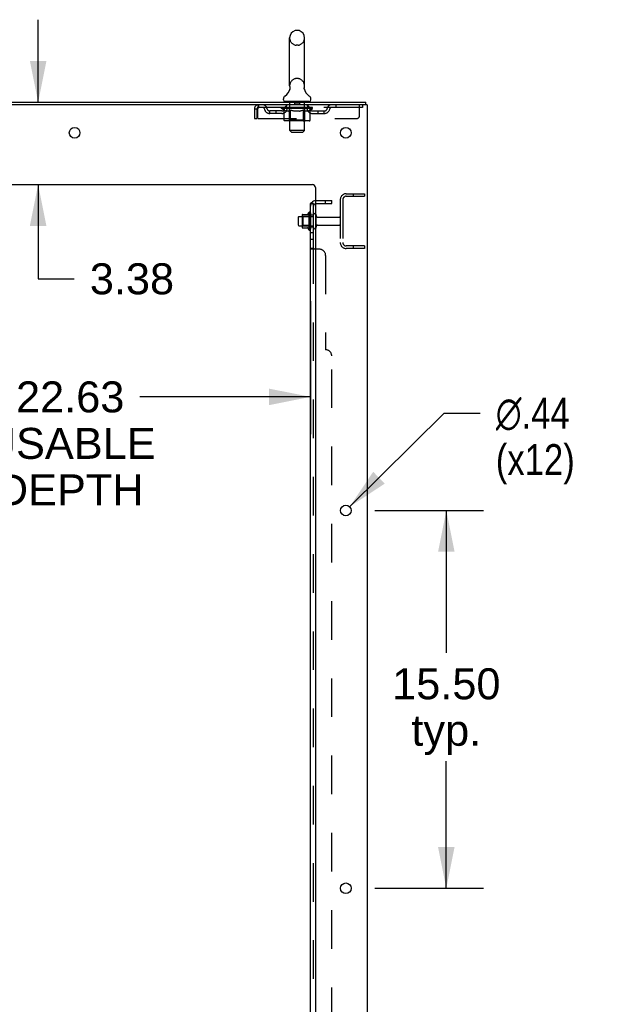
# Model space of a CAD drawing. Header units: inches. Extents: x 0 to 288, y 0 to 186.
# Tile 71 of 73: x 166 to 190, y 98 to 138. Entities that reach past the tile are written whole.
import ezdxf

# ---------------------------------------------------------------- set-up
doc = ezdxf.new("R2010")
doc.units = ezdxf.units.IN
doc.header["$LTSCALE"] = 15.847458
doc.header["$MEASUREMENT"] = 0
doc.linetypes.add('HIDDEN', pattern=[0.2, 0.1, -0.1])
doc.layers.get('0').update_dxf_attribs({"linetype": 'CONTINUOUS'})
for name, color, linetype in [('DEFAULT_2', 8, 'HIDDEN'), ('DIMENSIONS', 7, 'CONTINUOUS'), ('SUBPANEL', 7, 'CONTINUOUS')]:
    doc.layers.add(name, color=color, linetype=linetype)
doc.styles.get("Standard").update_dxf_attribs({"font": 'arial.ttf'})
doc.styles.add('TEXTSTYLE_1', font='gdt', dxfattribs={"width": 0.8})
doc.dimstyles.new('DIMSTYLE_1', dxfattribs={"dimtxt": 1.271186, "dimasz": 1.694915, "dimexe": 0.09, "dimexo": 0.07, "dimgap": 0.0375, "dimtad": 0, "dimtih": 1, "dimtoh": 1, "dimzin": 4, "dimdsep": 46, "dimtxsty": 'Standard', "dimblk": '_FILLED', "dimblk1": '_FILLED', "dimblk2": '_FILLED', "dimcen": 0.09, "dimadec": 3, "dimazin": 1, "dimtfac": 1, "dimtdec": 3, "dimtofl": 0, "dimtmove": 0, "dimatfit": 3, "dimldrblk": '_FILLED', "dimfxl": 0, "dimtolj": 1, "dimtzin": 4, "dimarcsym": 0})
doc.dimstyles.new('DIMSTYLE_2', dxfattribs={"dimtxt": 1.271186, "dimasz": 1.694915, "dimexe": 0.09, "dimexo": 0.07, "dimgap": 0.09, "dimtad": 0, "dimtih": 1, "dimtoh": 1, "dimzin": 4, "dimdsep": 46, "dimtxsty": 'Standard', "dimblk": '_FILLED', "dimblk1": '_FILLED', "dimblk2": '_FILLED', "dimcen": 0.09, "dimadec": 3, "dimazin": 1, "dimtfac": 1, "dimtdec": 3, "dimtofl": 0, "dimtmove": 0, "dimatfit": 1, "dimldrblk": '_FILLED', "dimfxl": 0, "dimtolj": 1, "dimtzin": 4, "dimarcsym": 0})

# ---------------------------------------------------------------- blocks, each defined once
blk = doc.blocks.new('_FILLED')
at = {"color": 0, "linetype": 'ByBlock'}
blk.add_solid([(0, 0), (-1, 0.2), (-1, -0.2)], dxfattribs=at)
blk = doc.blocks.new('*D14')
at = {"layer": 'DIMENSIONS', "color": 2, "linetype": 'Continuous'}
for p, q in [((155.505, 126.671), (155.505, 121.216)), ((178.13, 126.671), (178.13, 121.216)), ((155.505, 122.742), (165.422, 122.742)), ((178.13, 122.742), (171.135, 122.742))]:
    blk.add_line(p, q, dxfattribs=at)
at = {"layer": 'DIMENSIONS', "color": 2, "linetype": 'Continuous', "xscale": 1.6949152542, "yscale": 1.6949152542, "zscale": 1.6949152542, "rotation": 180}
blk.add_blockref('_FILLED', (155.505, 122.742), dxfattribs=at)
at = {"layer": 'DIMENSIONS', "color": 2, "linetype": 'Continuous', "xscale": 1.6949152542, "yscale": 1.6949152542, "zscale": 1.6949152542}
blk.add_blockref('_FILLED', (178.13, 122.742), dxfattribs=at)
at = {"layer": 'DIMENSIONS', "color": 2, "linetype": 'Continuous', "insert": (168.278, 123.377), "char_height": 1.2712, "width": 6.99389, "attachment_point": 2, "line_spacing_factor": 0.9}
blk.add_mtext('22.63\\PUSABLE\\PDEPTH', dxfattribs=at)
blk = doc.blocks.new('*D15')
at = {"layer": 'DIMENSIONS', "color": 2, "linetype": 'Continuous'}
for p, q in [((166.964, 134.829), (166.964, 138.219)), ((166.964, 131.454), (166.964, 127.588)), ((166.964, 127.588), (168.447, 127.588))]:
    blk.add_line(p, q, dxfattribs=at)
at = {"layer": 'DIMENSIONS', "color": 2, "linetype": 'Continuous', "xscale": 1.6949152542, "yscale": 1.6949152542, "zscale": 1.6949152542}
for p, rotation in [((166.964, 134.829), 270), ((166.964, 131.454), 90)]:
    blk.add_blockref('_FILLED', p, dxfattribs=dict(at, rotation=rotation))
at = {"layer": 'DIMENSIONS', "color": 2, "linetype": 'Continuous', "insert": (169.083, 128.223), "char_height": 1.2712, "width": 3.45441, "attachment_point": 1, "line_spacing_factor": 0.9}
blk.add_mtext('3.38', dxfattribs=at)
blk = doc.blocks.new('*D16')
at = {"layer": 'DIMENSIONS', "color": 2, "linetype": 'Continuous'}
for p, q in [((180.77, 118.079), (185.229, 118.079)), ((183.704, 118.079), (183.704, 112.241)), ((183.704, 102.579), (183.704, 107.792)), ((180.77, 102.579), (185.229, 102.579))]:
    blk.add_line(p, q, dxfattribs=at)
at = {"layer": 'DIMENSIONS', "color": 2, "linetype": 'Continuous', "xscale": 1.6949152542, "yscale": 1.6949152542, "zscale": 1.6949152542}
for p, rotation in [((183.704, 118.079), 90), ((183.704, 102.579), 270)]:
    blk.add_blockref('_FILLED', p, dxfattribs=dict(at, rotation=rotation))
at = {"layer": 'DIMENSIONS', "color": 2, "linetype": 'Continuous', "insert": (183.704, 111.605), "char_height": 1.2712, "width": 4.44206, "attachment_point": 2, "line_spacing_factor": 0.9}
blk.add_mtext('15.50\\Ptyp.', dxfattribs=at)
blk = doc.blocks.new('*D17')
at = {"layer": 'DIMENSIONS', "color": 2, "linetype": 'Continuous'}
for p, q in [((179.739, 118.233), (183.616, 122.073)), ((183.616, 122.073), (185.099, 122.073))]:
    blk.add_line(p, q, dxfattribs=at)
at = {"layer": 'DIMENSIONS', "color": 2, "linetype": 'Continuous', "xscale": 1.6949152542, "yscale": 1.6949152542, "zscale": 1.6949152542, "rotation": 224.7302015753}
blk.add_blockref('_FILLED', (179.739, 118.233), dxfattribs=at)
at = {"layer": 'DIMENSIONS', "color": 2, "linetype": 'Continuous', "insert": (185.735, 122.709), "char_height": 1.27119, "width": 4.16168, "attachment_point": 1, "line_spacing_factor": 0.9, "style": 'TEXTSTYLE_1'}
blk.add_mtext('{\\fgdt;n}\\fArial;.44\\P(x12)', dxfattribs=at)

msp = doc.modelspace()

# ---------------------------------------------------------------- linework, layer by layer
at = {"color": 7, "linetype": 'Continuous'}
for p, q in [((177.628, 137.774), (177.54, 137.774)), ((177.278, 135.499), (177.278, 137.474)), ((177.89, 135.499), (177.89, 137.474)), ((177.284, 135.356), (177.283, 135.351)), ((177.878, 135.405), (177.879, 135.41)), ((177.878, 135.4), (177.878, 135.405)), ((177.878, 135.395), (177.878, 135.4)), ((177.878, 135.39), (177.878, 135.395)), ((177.878, 135.385), (177.878, 135.39)), ((177.879, 135.38), (177.878, 135.385)), ((177.879, 135.415), (177.88, 135.42)), ((177.879, 135.41), (177.879, 135.415)), ((177.88, 135.375), (177.879, 135.38)), ((177.88, 135.371), (177.88, 135.376)), ((177.881, 135.366), (177.88, 135.371)), ((177.881, 135.425), (177.882, 135.429)), ((177.882, 135.362), (177.881, 135.366)), ((177.021, 134.928), (177.021, 134.967)), ((178.146, 134.928), (178.146, 134.967)), ((177.084, 134.859), (177.084, 134.829)), ((178.084, 134.859), (177.084, 134.859)), ((178.084, 134.859), (178.084, 134.829)), ((180.407, 134.725), (180.407, 134.829)), ((177.63, 130.111), (177.63, 129.796)), ((177.66, 130.141), (177.794, 130.141)), ((177.794, 130.209), (177.794, 129.698)), ((177.804, 130.231), (178.032, 130.231)), ((178.06, 130.31), (178.06, 129.598)), ((177.66, 129.766), (177.794, 129.766)), ((177.804, 129.676), (178.032, 129.676))]:
    msp.add_line(p, q, dxfattribs=at)
at = {"color": 3, "linetype": 'Continuous'}
for p, q in [((156.648, 134.829), (180.407, 134.829)), ((180.459, 134.725), (156.653, 134.725)), ((180.459, 134.725), (180.459, 54.933)), ((160.334, 131.454), (178.209, 131.454)), ((178.334, 131.329), (178.334, 56.954))]:
    msp.add_line(p, q, dxfattribs=at)
at = {"color": 7, "linetype": 'Continuous'}
for points in [[(177.286, 135.429), (177.287, 135.425), (177.288, 135.42), (177.289, 135.415), (177.289, 135.41), (177.29, 135.405), (177.29, 135.4), (177.29, 135.395), (177.29, 135.39), (177.289, 135.386), (177.289, 135.381), (177.288, 135.376), (177.288, 135.371), (177.287, 135.366), (177.285, 135.361), (177.284, 135.356)], [(177.88, 135.42), (177.881, 135.425), (177.882, 135.429)]]:
    msp.add_lwpolyline(points, dxfattribs=at)
at = {"color": 3, "linetype": 'Continuous'}
for centre in [(168.459, 133.579), (179.584, 133.579), (179.584, 118.079), (179.584, 102.579)]:
    msp.add_circle(centre, 0.219, dxfattribs=at)
at = {"color": 7, "linetype": 'Continuous'}
for centre, radius, start, end in [((177.584, 137.474), 0.306, 105.6303, 180), ((177.54, 137.631), 0.144, 90, 105.6303), ((177.628, 137.631), 0.144, 74.3697, 90), ((177.584, 137.474), 0.306, 0, 74.3697), ((176.786, 135.516), 0.523, 304.6624, 347.2389), ((177.584, 135.499), 0.306, 180, 193.2053), ((178.382, 135.516), 0.523, 192.7611, 235.3376), ((177.584, 135.499), 0.306, 346.7947, 360), ((177.165, 134.967), 0.144, 124.6624, 180), ((178.003, 134.967), 0.144, 360, 55.3376), ((177.09, 134.928), 0.069, 180, 265), ((178.077, 134.928), 0.069, 275, 360), ((177.66, 130.111), 0.03, 90, 180), ((177.935, 130.209), 0.141, 174.7919, 180), ((177.804, 130.221), 0.01, 90, 174.8062), ((178.013, 130.241), 0.01, 270, 336.0321), ((178.66, 129.954), 0.698, 149.3369, 156.0321), ((178.092, 130.288), 0.0384, 0, 145.5503), ((178.31, 130.211), 0.055, 64.0906, 180), ((177.66, 129.796), 0.03, 180, 270), ((177.935, 129.698), 0.141, 180, 185.2081), ((177.804, 129.686), 0.01, 185.1938, 270), ((178.31, 129.696), 0.055, 180, 295.9094), ((178.013, 129.666), 0.01, 23.9679, 90), ((178.66, 129.954), 0.698, 203.9679, 210.6631), ((178.092, 129.62), 0.0384, 214.4497, 360)]:
    msp.add_arc(centre, radius, start, end, dxfattribs=at)
at = {"color": 3, "linetype": 'Continuous'}
msp.add_arc((178.209, 131.329), 0.125, 0, 90, dxfattribs=at)
at = {"layer": 'DEFAULT_2', "color": 8, "linetype": 'HIDDEN'}
for p, q in [((177.628, 137.174), (177.54, 137.174)), ((177.628, 135.799), (177.54, 135.799)), ((175.834, 134.558), (175.834, 134.162)), ((175.834, 134.558), (175.938, 134.558)), ((175.938, 134.558), (175.938, 134.162)), ((175.968, 134.162), (175.968, 134.558)), ((176.001, 134.725), (176.001, 134.621)), ((180.271, 134.621), (176.001, 134.621)), ((176.951, 134.574), (176.951, 134.614)), ((176.951, 134.614), (177.257, 134.614)), ((178.217, 134.574), (176.951, 134.574)), ((177.048, 134.506), (176.951, 134.574)), ((176.952, 134.614), (176.952, 134.619)), ((177.072, 134.617), (176.952, 134.619)), ((176.96, 134.614), (176.96, 134.621)), ((176.969, 134.611), (176.969, 134.614)), ((176.969, 134.611), (178.199, 134.611)), ((176.978, 134.611), (176.978, 134.614)), ((176.979, 134.611), (176.979, 134.614)), ((176.989, 134.614), (176.989, 134.621)), ((177.005, 134.611), (177.005, 134.614)), ((177.007, 134.611), (177.007, 134.614)), ((177.036, 134.614), (177.036, 134.621)), ((177.05, 134.611), (177.05, 134.614)), ((177.053, 134.611), (177.053, 134.614)), ((177.072, 134.614), (177.072, 134.617)), ((177.099, 134.614), (177.099, 134.621)), ((177.1, 134.611), (177.1, 134.614)), ((177.101, 134.611), (177.101, 134.614)), ((177.104, 134.611), (177.104, 134.614)), ((177.111, 134.611), (177.111, 134.614)), ((177.111, 134.611), (177.111, 134.614)), ((177.115, 134.611), (177.115, 134.614)), ((177.118, 134.611), (177.118, 134.615)), ((177.122, 134.611), (177.122, 134.614)), ((177.136, 134.611), (177.136, 134.614)), ((177.146, 134.621), (177.146, 134.725)), ((177.155, 134.611), (177.155, 134.617)), ((177.155, 134.611), (177.155, 134.614)), ((177.175, 134.611), (177.175, 134.614)), ((177.177, 134.614), (177.177, 134.621)), ((177.187, 134.611), (177.187, 134.614)), ((177.191, 134.611), (177.191, 134.614)), ((177.2, 134.611), (177.2, 134.614)), ((177.211, 134.611), (177.211, 134.618)), ((177.227, 134.611), (177.227, 134.614)), ((177.23, 134.611), (177.23, 134.614)), ((177.257, 134.611), (177.257, 134.614)), ((177.324, 134.614), (177.262, 134.614)), ((177.264, 134.859), (177.264, 134.829)), ((177.267, 134.614), (177.267, 134.621)), ((177.271, 134.102), (177.271, 134.571)), ((177.274, 134.611), (177.274, 134.614)), ((177.279, 134.611), (177.279, 134.614)), ((177.284, 133.678), (177.284, 134.829)), ((177.285, 134.611), (177.285, 134.619)), ((177.289, 134.611), (177.289, 134.614)), ((177.3, 134.611), (177.3, 134.614)), ((177.324, 134.611), (177.324, 134.614)), ((177.399, 134.614), (177.34, 134.614)), ((177.36, 134.611), (177.36, 134.614)), ((177.367, 134.614), (177.367, 134.621)), ((177.371, 134.611), (177.371, 134.614)), ((177.373, 134.611), (177.373, 134.62)), ((177.376, 134.611), (177.376, 134.614)), ((177.384, 134.611), (177.384, 134.614)), ((177.399, 134.611), (177.399, 134.614)), ((177.479, 134.614), (177.425, 134.614)), ((177.438, 134.611), (177.438, 134.614)), ((177.47, 134.614), (177.584, 134.621)), ((177.474, 134.614), (177.474, 134.621)), ((177.475, 134.621), (177.474, 134.621)), ((177.475, 134.614), (177.475, 134.621)), ((177.475, 134.611), (177.475, 134.614)), ((177.478, 134.611), (177.478, 134.614)), ((177.479, 134.849), (177.479, 134.769)), ((177.479, 134.611), (177.479, 134.614)), ((177.48, 134.611), (177.48, 134.614)), ((177.679, 134.759), (177.489, 134.759)), ((177.563, 134.614), (177.515, 134.614)), ((177.52, 134.611), (177.52, 134.614)), ((177.563, 134.611), (177.563, 134.614)), ((177.581, 134.614), (177.581, 134.614)), ((177.581, 134.611), (177.581, 134.614)), ((177.581, 134.611), (177.581, 134.614)), ((177.584, 134.614), (177.584, 134.621)), ((177.584, 134.621), (177.698, 134.614)), ((177.587, 134.611), (177.587, 134.614)), ((177.587, 134.611), (177.587, 134.614)), ((177.587, 134.614), (177.587, 134.614)), ((177.605, 134.611), (177.605, 134.614)), ((177.605, 134.614), (177.653, 134.614)), ((177.647, 134.611), (177.647, 134.614)), ((177.688, 134.611), (177.688, 134.614)), ((177.688, 134.611), (177.688, 134.614)), ((177.688, 134.614), (177.743, 134.614)), ((177.689, 134.849), (177.689, 134.769)), ((177.69, 134.611), (177.69, 134.614)), ((177.693, 134.614), (177.693, 134.621)), ((177.693, 134.621), (177.694, 134.621)), ((177.693, 134.611), (177.693, 134.614)), ((177.694, 134.614), (177.694, 134.621)), ((177.73, 134.611), (177.73, 134.614)), ((177.769, 134.611), (177.769, 134.614)), ((177.769, 134.614), (177.828, 134.614)), ((177.784, 134.611), (177.784, 134.614)), ((177.792, 134.611), (177.792, 134.614)), ((177.794, 134.611), (177.794, 134.62)), ((177.797, 134.611), (177.797, 134.614)), ((177.801, 134.614), (177.801, 134.621)), ((177.808, 134.611), (177.808, 134.614)), ((177.844, 134.611), (177.844, 134.614)), ((177.844, 134.614), (177.906, 134.614)), ((177.868, 134.611), (177.868, 134.614)), ((177.879, 134.611), (177.879, 134.614)), ((177.883, 134.611), (177.883, 134.619)), ((177.884, 133.678), (177.884, 134.829)), ((177.889, 134.611), (177.889, 134.614)), ((177.894, 134.611), (177.894, 134.614)), ((177.897, 134.102), (177.897, 134.571)), ((177.901, 134.614), (177.901, 134.621)), ((177.904, 134.859), (177.904, 134.829)), ((177.911, 134.611), (177.911, 134.614)), ((177.911, 134.614), (178.112, 134.614)), ((177.938, 134.611), (177.938, 134.614)), ((177.941, 134.611), (177.941, 134.614)), ((177.957, 134.611), (177.957, 134.618)), ((177.968, 134.611), (177.968, 134.614)), ((177.977, 134.611), (177.977, 134.614)), ((177.981, 134.611), (177.981, 134.614)), ((177.991, 134.614), (177.991, 134.621)), ((177.992, 134.611), (177.992, 134.614)), ((178.013, 134.611), (178.013, 134.617)), ((178.013, 134.611), (178.013, 134.614)), ((178.021, 134.621), (178.021, 134.725)), ((178.031, 134.611), (178.031, 134.614)), ((178.046, 134.611), (178.046, 134.614)), ((178.05, 134.611), (178.05, 134.615)), ((178.053, 134.611), (178.053, 134.614)), ((178.057, 134.611), (178.057, 134.614)), ((178.057, 134.611), (178.057, 134.614)), ((178.064, 134.611), (178.064, 134.614)), ((178.067, 134.611), (178.067, 134.614)), ((178.068, 134.611), (178.068, 134.614)), ((178.069, 134.614), (178.069, 134.621)), ((178.115, 134.611), (178.115, 134.614)), ((178.118, 134.611), (178.118, 134.614)), ((178.118, 134.505), (178.217, 134.574)), ((178.132, 134.614), (178.132, 134.621)), ((178.161, 134.611), (178.161, 134.614)), ((178.163, 134.611), (178.163, 134.614)), ((178.179, 134.614), (178.179, 134.621)), ((178.189, 134.611), (178.189, 134.614)), ((178.19, 134.611), (178.19, 134.614)), ((178.199, 134.611), (178.199, 134.614)), ((178.208, 134.614), (178.208, 134.621)), ((178.217, 134.574), (178.217, 134.621)), ((179.171, 134.725), (179.171, 134.621)), ((180.146, 134.287), (180.146, 134.725)), ((180.271, 134.725), (180.271, 134.621)), ((175.834, 134.162), (175.938, 134.162)), ((175.968, 134.162), (180.021, 134.162)), ((176.469, 134.37), (176.469, 134.474)), ((176.952, 134.474), (176.469, 134.474)), ((176.952, 134.37), (176.469, 134.37)), ((176.719, 134.37), (176.719, 134.474)), ((177.048, 134.1), (177.048, 134.506)), ((177.048, 134.506), (177.063, 134.496)), ((177.077, 134.487), (177.062, 134.496)), ((177.092, 134.479), (177.077, 134.487)), ((177.106, 134.473), (177.092, 134.48)), ((177.12, 134.467), (177.106, 134.473)), ((177.135, 134.462), (177.12, 134.467)), ((177.229, 134.462), (177.135, 134.462)), ((177.229, 134.462), (177.243, 134.467)), ((177.257, 134.473), (177.243, 134.467)), ((177.271, 134.479), (177.257, 134.473)), ((177.286, 134.487), (177.271, 134.479)), ((177.3, 134.496), (177.286, 134.487)), ((177.315, 134.506), (177.3, 134.496)), ((177.315, 134.1), (177.315, 134.506)), ((177.315, 134.506), (177.344, 134.496)), ((177.373, 134.487), (177.344, 134.496)), ((177.401, 134.479), (177.373, 134.487)), ((177.429, 134.473), (177.401, 134.48)), ((177.457, 134.467), (177.429, 134.473)), ((177.485, 134.462), (177.457, 134.467)), ((177.683, 134.462), (177.485, 134.462)), ((177.683, 134.462), (177.711, 134.467)), ((177.738, 134.473), (177.71, 134.467)), ((177.766, 134.479), (177.738, 134.473)), ((177.794, 134.487), (177.765, 134.479)), ((177.822, 134.495), (177.793, 134.487)), ((177.85, 134.505), (177.822, 134.495)), ((177.85, 134.1), (177.85, 134.505)), ((177.85, 134.505), (177.864, 134.495)), ((177.878, 134.487), (177.864, 134.495)), ((177.892, 134.479), (177.878, 134.487)), ((177.906, 134.473), (177.892, 134.479)), ((177.919, 134.467), (177.905, 134.473)), ((177.933, 134.462), (177.919, 134.467)), ((178.036, 134.462), (177.933, 134.462)), ((178.036, 134.462), (178.05, 134.467)), ((178.063, 134.473), (178.05, 134.467)), ((178.077, 134.479), (178.063, 134.473)), ((178.09, 134.487), (178.076, 134.479)), ((178.104, 134.495), (178.09, 134.487)), ((178.118, 134.505), (178.104, 134.495)), ((178.118, 134.1), (178.118, 134.505)), ((178.216, 134.474), (178.699, 134.474)), ((178.216, 134.37), (178.699, 134.37)), ((178.449, 134.37), (178.449, 134.474)), ((178.699, 134.37), (178.699, 134.474)), ((178.075, 134.062), (177.09, 134.062)), ((177.271, 134.102), (177.231, 134.062)), ((177.897, 134.102), (177.271, 134.102)), ((177.829, 134.062), (177.832, 134.063)), ((177.837, 134.065), (177.839, 134.067)), ((177.839, 134.067), (177.841, 134.069)), ((177.897, 134.102), (177.937, 134.062)), ((177.353, 133.609), (177.284, 133.678)), ((177.884, 133.678), (177.284, 133.678)), ((177.353, 133.609), (177.815, 133.609)), ((177.815, 133.609), (177.884, 133.678)), ((179.601, 131.079), (180.355, 131.079)), ((179.601, 130.975), (180.355, 130.975)), ((179.885, 131.079), (179.885, 130.975)), ((180.355, 131.079), (180.355, 130.975)), ((179.355, 130.832), (179.355, 129.075)), ((179.459, 130.832), (179.459, 129.075)), ((177.814, 130.137), (177.794, 130.157)), ((177.794, 130.141), (178.255, 130.141)), ((177.814, 130.137), (177.814, 129.77)), ((178.11, 130.137), (177.814, 130.137)), ((178.11, 130.137), (178.13, 130.157)), ((178.11, 130.137), (178.11, 129.77)), ((178.13, 130.288), (178.13, 129.62)), ((178.255, 129.696), (178.255, 130.211)), ((178.365, 129.696), (178.365, 130.211)), ((178.427, 130.119), (179.325, 130.119)), ((177.814, 129.77), (177.794, 129.75)), ((177.794, 129.766), (178.255, 129.766)), ((178.11, 129.77), (177.814, 129.77)), ((178.11, 129.77), (178.13, 129.75)), ((178.427, 129.789), (179.325, 129.789)), ((180.355, 128.933), (179.601, 128.933)), ((179.885, 128.933), (179.885, 128.829)), ((180.355, 128.933), (180.355, 128.829)), ((180.355, 128.829), (179.601, 128.829))]:
    msp.add_line(p, q, dxfattribs=at)
for points in [[(176.001, 134.725), (175.999, 134.724), (175.996, 134.721), (175.994, 134.715), (175.992, 134.708), (175.989, 134.699), (175.987, 134.688), (175.984, 134.676), (175.982, 134.662), (175.98, 134.647), (175.977, 134.63), (175.975, 134.613), (175.973, 134.595), (175.97, 134.576), (175.968, 134.558)], [(176.001, 134.621), (175.999, 134.62), (175.996, 134.619), (175.994, 134.617), (175.992, 134.615), (175.989, 134.611), (175.987, 134.607), (175.984, 134.602), (175.982, 134.597), (175.98, 134.591), (175.977, 134.585), (175.975, 134.579), (175.973, 134.572), (175.968, 134.558)], [(177.09, 134.062), (177.085, 134.063), (177.08, 134.064), (177.075, 134.065), (177.07, 134.067), (177.066, 134.069), (177.061, 134.072), (177.057, 134.076), (177.054, 134.08), (177.051, 134.084), (177.049, 134.089), (177.048, 134.094), (177.048, 134.1)], [(177.337, 134.062), (177.334, 134.063), (177.331, 134.064), (177.329, 134.065), (177.326, 134.067), (177.324, 134.069), (177.322, 134.072), (177.32, 134.076), (177.318, 134.08), (177.317, 134.084), (177.316, 134.089), (177.315, 134.094), (177.315, 134.1)], [(177.831, 134.063), (177.834, 134.064), (177.837, 134.065)], [(177.841, 134.069), (177.843, 134.072), (177.845, 134.076), (177.847, 134.08), (177.848, 134.084)], [(177.843, 134.072), (177.845, 134.076), (177.847, 134.08)], [(177.848, 134.084), (177.849, 134.089), (177.85, 134.094), (177.85, 134.1)], [(177.849, 134.089), (177.85, 134.094), (177.85, 134.1)], [(178.075, 134.062), (178.08, 134.063), (178.085, 134.064), (178.09, 134.065), (178.095, 134.067), (178.1, 134.069), (178.104, 134.072), (178.108, 134.076), (178.111, 134.08), (178.114, 134.084), (178.116, 134.089), (178.117, 134.094), (178.118, 134.1)]]:
    msp.add_lwpolyline(points, dxfattribs=at)
for centre, radius, start, end in [((177.584, 137.474), 0.306, 180, 254.3697), ((177.584, 137.474), 0.306, 285.6303, 360), ((177.54, 137.318), 0.144, 254.3697, 270), ((177.628, 137.318), 0.144, 270, 285.6303), ((177.584, 135.499), 0.306, 105.6303, 180), ((177.54, 135.656), 0.144, 90, 105.6303), ((177.628, 135.656), 0.144, 74.3697, 90), ((177.584, 135.499), 0.306, 0, 74.3697), ((176.001, 134.558), 0.167, 90, 180), ((176.001, 134.558), 0.063, 90, 180), ((176.18, 134.558), 0.167, 8.0716, 90), ((176.181, 134.558), 0.0625, 7.9863, 90), ((176.469, 134.599), 0.229, 187.9863, 270), ((176.469, 134.599), 0.125, 188.0716, 270), ((176.952, 134.599), 0.125, 270, 351.9284), ((176.952, 134.599), 0.229, 270, 352.0137), ((177.241, 134.558), 0.167, 90, 171.9284), ((177.09, 134.928), 0.069, 265, 270), ((177.241, 134.558), 0.0625, 90, 172.0137), ((177.231, 134.571), 0.0398, 0, 90), ((177.254, 134.829), 0.03, 0, 90), ((177.469, 134.849), 0.01, 0, 90), ((177.489, 134.769), 0.01, 180, 270), ((177.679, 134.769), 0.01, 270, 360), ((177.699, 134.849), 0.01, 90, 180), ((177.914, 134.829), 0.03, 90, 180), ((177.937, 134.571), 0.0398, 90, 180), ((177.926, 134.558), 0.167, 8.0716, 90), ((177.927, 134.558), 0.0625, 7.9863, 90), ((178.216, 134.599), 0.229, 187.9863, 270), ((178.077, 134.928), 0.069, 270, 275), ((178.216, 134.599), 0.125, 188.0716, 270), ((178.699, 134.599), 0.125, 270, 351.9284), ((178.699, 134.599), 0.229, 270, 352.0137), ((178.988, 134.558), 0.167, 90, 171.9284), ((178.987, 134.558), 0.0625, 90, 172.0137), ((180.021, 134.287), 0.125, 270, 360), ((179.601, 130.832), 0.246, 90, 180), ((179.601, 130.832), 0.142, 90, 180), ((178.31, 130.211), 0.055, 360, 64.0906), ((178.427, 130.181), 0.0625, 180, 270), ((179.325, 130.089), 0.03, 360, 90), ((178.31, 129.696), 0.055, 295.9094, 0), ((178.427, 129.726), 0.0625, 90, 180), ((179.325, 129.819), 0.03, 270, 0), ((179.601, 129.075), 0.246, 180, 270), ((179.601, 129.075), 0.142, 180, 270)]:
    msp.add_arc(centre, radius, start, end, dxfattribs=at)
for centre, major_axis, ratio, start_param, end_param in [((177.584, 134.621), (0.633, 0.007), 0.05963, 9.249616, 9.431313), ((177.584, 134.621), (0.633, 0), 0.060556, -3.083241, -2.96706), ((177.584, 134.621), (0.633, 0.013), 0.05688, 2.791345, 2.965878), ((176.975, 134.609), (0.198, -0.002), 0.05963, 0.605815, 1.645666), ((176.907, 134.609), (0.198, 0.002), 0.05963, 0.25549, 1.295341), ((177.584, 134.621), (0.633, -0.007), 0.05963, -2.96643, -2.791898), ((176.907, 134.602), (0.198, 0.004), 0.05688, 1.20151, 1.294789), ((176.975, 134.602), (0.198, 0), 0.060556, 1.551758, 1.645036), ((176.976, 134.604), (0.164, 0.002), 0.05963, 1.065228, 1.614276), ((176.931, 134.602), (0.198, 0.002), 0.05963, 1.170259, 1.376596), ((176.956, 134.604), (0.164, 0.003), 0.05688, 0.890143, 1.43919), ((177.014, 134.604), (0.164, 0), 0.060556, 1.240391, 1.789438), ((177.584, 134.621), (0.633, 0.019), 0.052395, 2.616403, 2.790936), ((177.038, 134.609), (0.198, -0.004), 0.05688, 0.7809, 1.820751), ((176.903, 134.609), (0.198, 0.004), 0.05688, 0.080405, 1.120256), ((177.584, 134.621), (0.633, -0.013), 0.05688, -2.791345, -2.616812), ((176.903, 134.602), (0.198, 0.006), 0.052395, 1.026568, 1.119847), ((177.038, 134.602), (0.198, -0.002), 0.05963, 1.72692, 1.820198), ((176.956, 134.604), (0.164, 0.005), 0.052395, 0.715201, 1.264248), ((177.07, 134.604), (0.164, -0.002), 0.05963, 1.415553, 1.9646), ((177.584, 134.621), (0.633, 0.025), 0.046319, 2.441654, 2.616187), ((177.117, 134.609), (0.198, -0.006), 0.052395, 0.955842, 1.995693), ((176.92, 134.609), (0.198, 0.006), 0.052395, -0.094537, 0.945314), ((177.584, 134.621), (0.633, -0.019), 0.052395, -2.616403, -2.44187), ((176.92, 134.602), (0.198, 0.008), 0.046319, 0.851819, 0.945098), ((177.117, 134.602), (0.198, -0.004), 0.05688, 1.902006, 1.995284), ((176.974, 134.604), (0.164, 0.006), 0.046319, 0.540452, 1.089499), ((177.141, 134.604), (0.164, -0.003), 0.05688, 1.590638, 2.139686), ((176.931, 134.609), (0.198, 0), 0.060556, 0.430652, 0.777569), ((177.584, 134.621), (0.633, 0.029), 0.038841, 2.267123, 2.441656), ((177.21, 134.609), (0.198, -0.008), 0.046319, 1.130591, 2.170442), ((177.584, 134.621), (0.633, -0.025), 0.046319, -2.441654, -2.267121), ((176.957, 134.609), (0.198, 0.008), 0.046319, -0.269286, 0.770565), ((176.957, 134.602), (0.198, 0.009), 0.038841, 0.677289, 0.770567), ((177.21, 134.602), (0.198, -0.006), 0.052395, 2.076947, 2.170226), ((177.011, 134.604), (0.164, 0.008), 0.038841, 0.365921, 0.914969), ((177.226, 134.604), (0.164, -0.005), 0.052395, 1.76558, 2.314627), ((177.584, 134.621), (0.633, 0.033), 0.030195, 2.09281, 2.267343), ((177.315, 134.609), (0.198, -0.009), 0.038841, 1.305122, 2.344973), ((177.584, 134.621), (0.633, -0.029), 0.038841, -2.267123, -2.092591), ((177.013, 134.609), (0.198, 0.009), 0.038841, -0.443817, 0.596034), ((177.013, 134.602), (0.198, 0.01), 0.030195, 0.502975, 0.596254), ((177.315, 134.602), (0.198, -0.008), 0.046319, 2.251696, 2.344975), ((177.066, 134.604), (0.164, 0.009), 0.030195, 0.191608, 0.740655), ((177.321, 134.604), (0.164, -0.006), 0.046319, 1.940329, 2.489376), ((177.087, 134.609), (0.198, 0.01), 0.030195, -0.61813, 0.421721), ((177.584, 134.621), (0.633, 0.036), 0.020645, 1.918687, 2.09322), ((177.428, 134.609), (0.198, -0.01), 0.030195, 1.479435, 2.519286), ((177.584, 134.621), (0.633, -0.033), 0.030195, -2.09281, -1.918277), ((177.087, 134.602), (0.198, 0.011), 0.020645, 0.328852, 0.422131), ((177.428, 134.602), (0.198, -0.009), 0.038841, 2.426227, 2.519505), ((177.136, 134.604), (0.164, 0.009), 0.020645, 0.017485, 0.566532), ((177.425, 134.604), (0.164, -0.008), 0.038841, 2.11486, 2.663907), ((177.175, 134.609), (0.198, 0.011), 0.020645, -0.792253, 0.247598), ((177.584, 134.621), (0.633, 0.038), 0.010478, 1.744704, 1.919237), ((177.546, 134.609), (0.198, -0.011), 0.020645, 1.653558, 2.693409), ((177.584, 134.621), (0.633, -0.036), 0.020645, -1.918687, -1.744154), ((177.175, 134.602), (0.198, 0.012), 0.010478, 0.154869, 0.248148), ((177.546, 134.602), (0.198, -0.01), 0.030195, 2.60054, 2.693819), ((177.219, 134.604), (0.164, 0.01), 0.010478, 6.126688, 6.675735), ((177.533, 134.604), (0.164, -0.009), 0.030195, 2.289173, 2.83822), ((177.276, 134.609), (0.198, 0.012), 0.010478, -0.966236, -0.000846), ((177.665, 134.609), (0.198, -0.012), 0.010478, 1.827541, 2.867392), ((177.584, 134.621), (0.633, -0.038), 0.010478, -1.744704, -1.570171), ((177.665, 134.602), (0.198, -0.011), 0.020645, 2.774664, 2.867942), ((177.643, 134.604), (0.164, -0.009), 0.020645, 2.463296, 3.012344), ((177.503, 134.609), (0.198, 0.012), 0.010478, 0.274201, 1.314052), ((177.417, 134.604), (0.164, 0.01), 0.010478, -0.000483, 0.504314), ((177.387, 134.602), (0.198, 0.012), 0.010478, 0.099668, 0.192946), ((177.584, 134.621), (0.633, 0.038), 0.010478, -1.571421, -1.396888), ((177.781, 134.602), (0.198, -0.012), 0.010478, 2.948646, 3.041925), ((177.751, 134.604), (0.164, -0.01), 0.010478, 2.637279, 3.142076), ((177.622, 134.609), (0.198, 0.011), 0.020645, 0.448184, 1.488034), ((177.525, 134.604), (0.164, 0.009), 0.020645, 0.129249, 0.678296), ((177.503, 134.602), (0.198, 0.011), 0.020645, 0.273651, 0.366929), ((177.892, 134.609), (0.198, -0.012), 0.010478, -3.140747, -2.175357), ((177.584, 134.621), (0.633, 0.036), 0.020645, -1.397439, -1.222906), ((177.584, 134.621), (0.633, -0.038), 0.010478, 1.222355, 1.396888), ((177.74, 134.609), (0.198, 0.01), 0.030195, 0.622307, 1.662158), ((177.635, 134.604), (0.164, 0.009), 0.030195, 0.303372, 0.852419), ((177.949, 134.604), (0.164, -0.01), 0.010478, 2.749043, 3.29809), ((177.993, 134.609), (0.198, -0.011), 0.020645, 2.893995, 3.933846), ((177.622, 134.602), (0.198, 0.01), 0.030195, 0.447774, 0.541052), ((177.993, 134.602), (0.198, -0.012), 0.010478, 2.893445, 2.986723), ((177.853, 134.609), (0.198, 0.009), 0.038841, 0.79662, 1.836471), ((177.584, 134.621), (0.633, 0.033), 0.030195, -1.223315, -1.048783), ((177.584, 134.621), (0.633, -0.036), 0.020645, 1.048373, 1.222906), ((177.743, 134.604), (0.164, 0.008), 0.038841, 0.477686, 1.026733), ((178.032, 134.604), (0.164, -0.009), 0.020645, 2.57506, 3.124108), ((178.081, 134.609), (0.198, -0.01), 0.030195, 2.719872, 3.759723), ((177.958, 134.609), (0.198, 0.008), 0.046319, 0.971151, 2.011002), ((177.74, 134.602), (0.198, 0.009), 0.038841, 0.622087, 0.715366), ((178.081, 134.602), (0.198, -0.011), 0.020645, 2.719462, 2.812741), ((177.584, 134.621), (0.633, 0.029), 0.038841, -1.049002, -0.874469), ((177.584, 134.621), (0.633, -0.033), 0.030195, 0.87425, 1.048783), ((177.847, 134.604), (0.164, 0.006), 0.046319, 0.652216, 1.201263), ((178.051, 134.609), (0.198, 0.006), 0.052395, 1.1459, 2.185751), ((178.102, 134.604), (0.164, -0.009), 0.030195, 2.400937, 2.949985), ((178.155, 134.609), (0.198, -0.009), 0.038841, 2.545558, 3.585409), ((177.942, 134.604), (0.164, 0.005), 0.052395, 0.826965, 1.376012), ((177.853, 134.602), (0.198, 0.008), 0.046319, 0.796618, 0.889896), ((178.155, 134.602), (0.198, -0.01), 0.030195, 2.545339, 2.638617), ((178.13, 134.609), (0.198, 0.004), 0.05688, 1.320842, 2.360692), ((177.584, 134.621), (0.633, 0.025), 0.046319, -0.874471, -0.699939), ((177.584, 134.621), (0.633, -0.029), 0.038841, 0.699936, 0.874469), ((178.211, 134.609), (0.198, -0.008), 0.046319, 2.371028, 3.410879), ((178.157, 134.604), (0.164, -0.008), 0.038841, 2.226624, 2.775671), ((178.193, 134.609), (0.198, 0.002), 0.05963, 1.495927, 2.535778), ((178.027, 134.604), (0.164, 0.003), 0.05688, 1.001907, 1.550954), ((178.248, 134.609), (0.198, -0.006), 0.052395, 2.196279, 3.23613), ((178.194, 134.604), (0.164, -0.006), 0.046319, 2.052093, 2.601141), ((177.958, 134.602), (0.198, 0.006), 0.052395, 0.971367, 1.064645), ((178.237, 134.609), (0.198, 0), 0.060556, 1.671089, 2.71094), ((178.211, 134.602), (0.198, -0.009), 0.038841, 2.371026, 2.464304), ((178.265, 134.609), (0.198, -0.004), 0.05688, 2.021337, 3.061188), ((177.584, 134.621), (0.633, 0.019), 0.052395, -0.699723, -0.52519), ((177.584, 134.621), (0.633, -0.025), 0.046319, 0.525406, 0.699939), ((178.261, 134.609), (0.198, -0.002), 0.05963, 1.846251, 2.886102), ((178.098, 134.604), (0.164, 0.002), 0.05963, 1.176993, 1.72604), ((178.212, 134.604), (0.164, -0.005), 0.052395, 1.877344, 2.426392), ((178.153, 134.604), (0.164, 0), 0.060556, 1.352155, 1.901202), ((178.211, 134.604), (0.164, -0.003), 0.05688, 1.702402, 2.25145), ((178.192, 134.604), (0.164, -0.002), 0.05963, 1.527317, 2.076364), ((178.051, 134.602), (0.198, 0.004), 0.05688, 1.146309, 1.239587), ((178.248, 134.602), (0.198, -0.008), 0.046319, 2.196495, 2.289773), ((177.584, 134.621), (0.633, 0.013), 0.05688, -0.524781, -0.350248), ((177.584, 134.621), (0.633, -0.019), 0.052395, 0.350657, 0.52519), ((178.13, 134.602), (0.198, 0.002), 0.05963, 1.321394, 1.414673), ((178.265, 134.602), (0.198, -0.006), 0.052395, 2.021746, 2.115024), ((177.584, 134.621), (0.633, 0.007), 0.05963, -0.349695, -0.175162), ((177.584, 134.621), (0.633, -0.013), 0.05688, 0.175715, 0.350248), ((178.193, 134.602), (0.198, 0), 0.060556, 1.496556, 1.589835), ((178.261, 134.602), (0.198, -0.004), 0.05688, 1.846804, 1.940083), ((178.237, 134.602), (0.198, -0.002), 0.05963, 1.671719, 1.764997), ((177.584, 134.621), (0.633, 0), 0.060556, -0.174533, 0), ((177.584, 134.621), (0.633, -0.007), 0.05963, 0.000629, 0.175162)]:
    msp.add_ellipse(centre, major_axis=major_axis, ratio=ratio, start_param=start_param, end_param=end_param, dxfattribs=at)
at = {"layer": 'SUBPANEL', "color": 3, "linetype": 'Continuous'}
for p, q in [((178.13, 58.985), (178.13, 130.673)), ((178.334, 128.798), (178.184, 128.798))]:
    msp.add_line(p, q, dxfattribs=at)
at = {"layer": 'SUBPANEL', "color": 7, "linetype": 'Continuous'}
for p, q in [((178.255, 130.673), (178.13, 130.673)), ((178.184, 130.711), (178.231, 130.673)), ((178.255, 128.833), (178.255, 130.673)), ((178.255, 128.833), (178.13, 128.833))]:
    msp.add_line(p, q, dxfattribs=at)
at = {"layer": 'SUBPANEL', "color": 8, "linetype": 'HIDDEN'}
for p, q in [((178.199, 130.673), (178.195, 130.673)), ((178.231, 130.673), (178.28, 130.632)), ((178.255, 130.671), (178.255, 130.673)), ((178.256, 130.652), (178.255, 130.653)), ((178.367, 130.798), (179.005, 130.798)), ((178.367, 130.673), (179.005, 130.673)), ((178.755, 130.673), (178.755, 130.798)), ((179.005, 130.673), (179.005, 130.798)), ((178.255, 130.204), (178.13, 130.204)), ((178.255, 129.704), (178.13, 129.704)), ((178.255, 129.476), (178.13, 129.476)), ((178.255, 129.195), (178.13, 129.195)), ((178.139, 128.82), (178.137, 128.822)), ((178.255, 60.825), (178.255, 128.833)), ((178.255, 128.831), (178.255, 128.833)), ((178.256, 128.83), (178.255, 128.831)), ((178.258, 128.826), (178.256, 128.828)), ((178.261, 128.823), (178.259, 128.825)), ((178.275, 128.813), (178.273, 128.815)), ((178.505, 128.798), (178.334, 128.798)), ((178.755, 128.548), (178.755, 124.673)), ((179.005, 65.235), (179.005, 124.423))]:
    msp.add_line(p, q, dxfattribs=at)
at = {"layer": 'SUBPANEL', "color": 3, "linetype": 'Continuous'}
for points in [[(178.161, 130.696), (178.153, 130.693), (178.149, 130.691), (178.146, 130.69), (178.143, 130.688), (178.139, 130.686), (178.137, 130.684), (178.134, 130.682), (178.133, 130.68), (178.131, 130.678), (178.13, 130.676), (178.13, 130.674), (178.13, 130.673)], [(178.184, 130.711), (178.182, 130.709), (178.179, 130.706), (178.176, 130.704), (178.172, 130.702), (178.169, 130.7), (178.165, 130.698), (178.161, 130.696)], [(178.157, 128.811), (178.153, 128.813), (178.149, 128.815), (178.146, 128.816), (178.143, 128.818), (178.139, 128.82), (178.137, 128.822), (178.134, 128.824), (178.133, 128.826), (178.131, 128.828), (178.13, 128.83), (178.13, 128.831), (178.13, 128.833)], [(178.184, 128.798), (178.182, 128.799), (178.179, 128.801), (178.176, 128.803), (178.172, 128.805), (178.169, 128.806), (178.165, 128.808), (178.157, 128.811)]]:
    msp.add_lwpolyline(points, dxfattribs=at)
at = {"layer": 'SUBPANEL', "color": 8, "linetype": 'HIDDEN'}
for points in [[(178.195, 130.673), (178.195, 130.673), (178.195, 130.673), (178.195, 130.673), (178.196, 130.673), (178.196, 130.673), (178.197, 130.672), (178.197, 130.672), (178.198, 130.672), (178.199, 130.672), (178.199, 130.672), (178.2, 130.672), (178.201, 130.672), (178.201, 130.672), (178.202, 130.672), (178.203, 130.671), (178.204, 130.671), (178.205, 130.671), (178.205, 130.671), (178.206, 130.671), (178.207, 130.67), (178.208, 130.67), (178.209, 130.67), (178.21, 130.67), (178.211, 130.67), (178.211, 130.669), (178.212, 130.669), (178.213, 130.669), (178.214, 130.669), (178.215, 130.668), (178.216, 130.668), (178.217, 130.668), (178.218, 130.667), (178.219, 130.667), (178.22, 130.667), (178.221, 130.666), (178.222, 130.666), (178.223, 130.666), (178.224, 130.665), (178.225, 130.665), (178.227, 130.665), (178.228, 130.664), (178.229, 130.664), (178.23, 130.663), (178.231, 130.663), (178.232, 130.663), (178.233, 130.662), (178.234, 130.662), (178.235, 130.661), (178.236, 130.661), (178.237, 130.661), (178.238, 130.66), (178.239, 130.66), (178.24, 130.659), (178.241, 130.659), (178.242, 130.658), (178.243, 130.658), (178.244, 130.658), (178.245, 130.657), (178.246, 130.657), (178.247, 130.656), (178.247, 130.656), (178.248, 130.656), (178.249, 130.655), (178.25, 130.655), (178.251, 130.654), (178.251, 130.654), (178.252, 130.653), (178.253, 130.653), (178.254, 130.653), (178.254, 130.652), (178.255, 130.652), (178.256, 130.652), (178.256, 130.651), (178.257, 130.651), (178.257, 130.65), (178.258, 130.65), (178.258, 130.65), (178.259, 130.65), (178.259, 130.65), (178.259, 130.65)], [(178.259, 130.65), (178.259, 130.65), (178.259, 130.65), (178.259, 130.65), (178.258, 130.65), (178.258, 130.65), (178.257, 130.651), (178.257, 130.651), (178.257, 130.651), (178.256, 130.652), (178.256, 130.652)], [(178.131, 128.828), (178.13, 128.83), (178.13, 128.831), (178.13, 128.833)], [(178.279, 128.808), (178.278, 128.81), (178.276, 128.812)], [(178.28, 128.798), (178.281, 128.799), (178.281, 128.801), (178.281, 128.803), (178.281, 128.805), (178.28, 128.807)]]:
    msp.add_lwpolyline(points, dxfattribs=at)
at = {"layer": 'SUBPANEL', "color": 7, "linetype": 'Continuous'}
for points in [[(178.259, 130.661), (178.258, 130.664), (178.256, 130.666), (178.256, 130.669), (178.255, 130.671)], [(178.269, 130.649), (178.267, 130.651), (178.265, 130.654), (178.263, 130.656), (178.261, 130.659), (178.259, 130.661)], [(178.28, 130.632), (178.281, 130.632), (178.281, 130.633), (178.281, 130.634), (178.281, 130.635), (178.28, 130.637), (178.279, 130.638), (178.278, 130.64), (178.276, 130.641), (178.275, 130.643), (178.273, 130.645), (178.269, 130.649)], [(178.265, 128.82), (178.263, 128.822), (178.261, 128.823), (178.259, 128.825), (178.258, 128.826), (178.256, 128.828), (178.256, 128.83), (178.255, 128.831), (178.255, 128.833)], [(178.28, 128.798), (178.281, 128.799), (178.281, 128.801), (178.281, 128.803), (178.281, 128.805), (178.28, 128.807), (178.279, 128.808), (178.278, 128.81), (178.276, 128.812), (178.275, 128.813), (178.273, 128.815), (178.271, 128.816), (178.269, 128.817), (178.265, 128.82)]]:
    msp.add_lwpolyline(points, dxfattribs=at)
at = {"layer": 'SUBPANEL', "color": 8, "linetype": 'HIDDEN'}
for centre, radius, start, end in [((178.367, 130.561), 0.237, 140.5658, 180), ((178.367, 130.561), 0.237, 90, 98.0054), ((178.367, 130.561), 0.112, 90, 107.1415), ((178.505, 128.548), 0.25, 0, 90), ((178.755, 124.423), 0.25, 0, 90)]:
    msp.add_arc(centre, radius, start, end, dxfattribs=at)
at = {"layer": 'SUBPANEL', "color": 3, "linetype": 'Continuous'}
msp.add_arc((178.367, 130.561), 0.237, 98.0054, 140.5658, dxfattribs=at)
at = {"layer": 'SUBPANEL', "color": 7, "linetype": 'Continuous'}
msp.add_arc((178.367, 130.561), 0.112, 107.1415, 180, dxfattribs=at)

# ---------------------------------------------------------------- dimensions: what is measured, and where the dimension line sits
at = {"layer": 'DIMENSIONS', "color": 2, "linetype": 'Continuous'}
dim = msp.add_linear_dim(base=(166.964161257, 131.453769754), p1=(180.346957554, 134.828769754), p2=(178.208957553, 131.453769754), angle=270, dimstyle='DIMSTYLE_1', dxfattribs=at)
dim.commit()
dim.dimension.update_dxf_attribs({"geometry": '*D15', "text_midpoint": (170.805993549, 127.580438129), "dimtype": 160})
dim = msp.add_linear_dim(base=(178.129957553, 122.741670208), p1=(155.504957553, 126.740829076), p2=(178.129957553, 126.740829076), text='<>\\PUSABLE\\PDEPTH', dimstyle='DIMSTYLE_1', dxfattribs=at)
dim.commit()
dim.dimension.update_dxf_attribs({"geometry": '*D14', "text_midpoint": (168.278322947, 120.834890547), "dimtype": 160})
dim = msp.add_diameter_dim_2p(p1=(179.739, 118.233), p2=(179.429, 117.925), text='%%c<>\\P(x12)', dimstyle='DIMSTYLE_2', override={"dimpost": '<>'}, dxfattribs=at)
dim.commit()
dim.dimension.update_dxf_attribs({"geometry": '*D17', "text_midpoint": (187.815, 121.12), "dimtype": 163})
dim = msp.add_linear_dim(base=(183.704, 102.579), p1=(180.7, 118.079), p2=(180.7, 102.579), angle=270, text='<>\\Ptyp.', dimstyle='DIMSTYLE_1', dxfattribs=at)
dim.commit()
dim.dimension.update_dxf_attribs({"geometry": '*D16', "text_midpoint": (183.704, 110.016), "dimtype": 160})

doc.saveas('drawing.dxf')
